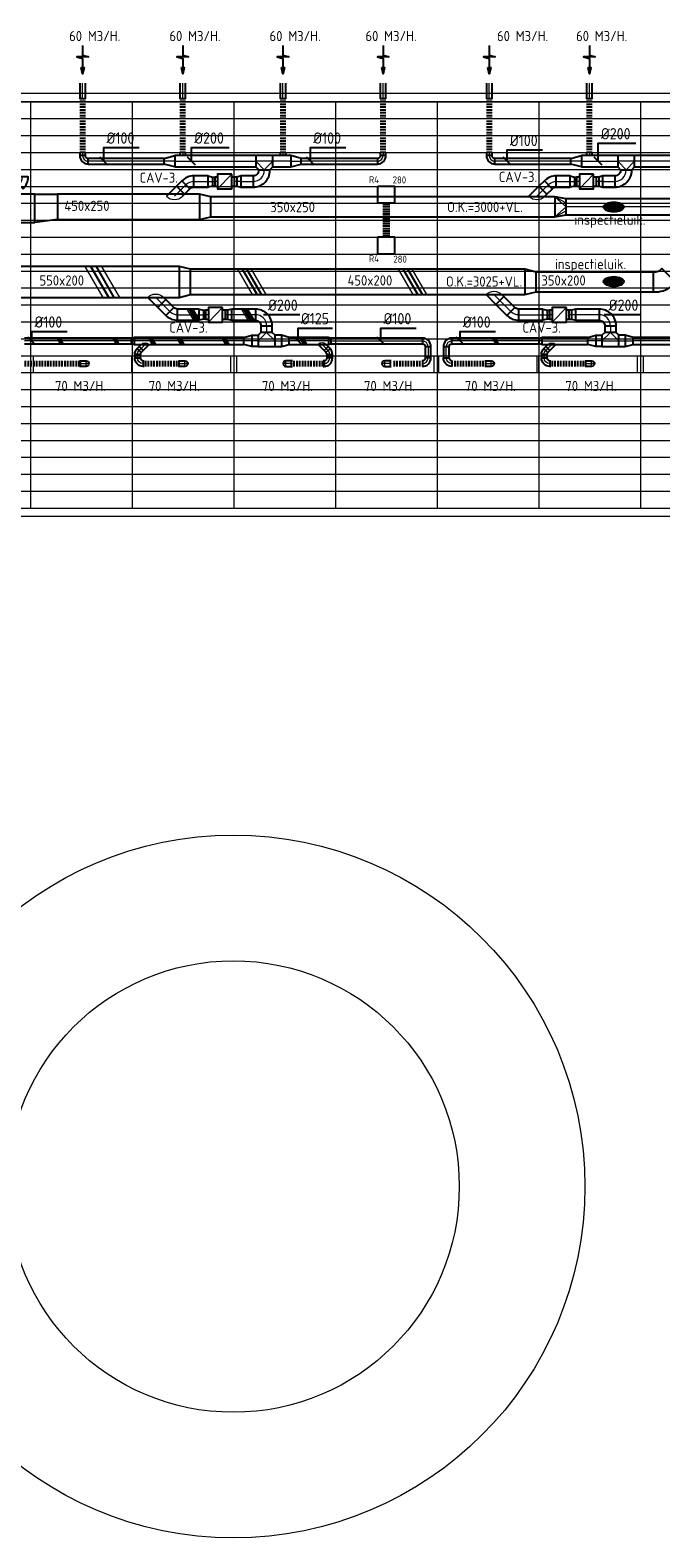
# Model space of a CAD drawing. Header units: millimetres. Extents: x -72915 to 21022, y 6278 to 52916.
# Tile 48 of 60: x -49019 to -37854, y 26203 to 52916. Entities that reach past the tile are written whole.
import ezdxf
from ezdxf.enums import TextEntityAlignment as Align

# ---------------------------------------------------------------- set-up
doc = ezdxf.new("R2010")
doc.units = ezdxf.units.MM
doc.header["$LTSCALE"] = 50
doc.linetypes.add('CENTER2', pattern=[28.575, 19.05, -3.175, 3.175, -3.175])
for name, color, linetype in [('4plfd', 254, 'Continuous'), ('WL570---_RETOUR', 100, 'Continuous'), ('WL570---_RETOUR_HL', 1, 'Continuous'), ('WL570---_TOEVOER', 200, 'Continuous'), ('WM570---_RETOUR', 2, 'Continuous'), ('WM570---_RETOUR_PR', 2, 'Continuous'), ('WM570---_TOEVOER', 2, 'Continuous')]:
    doc.layers.add(name, color=color, linetype=linetype)
for name, color, linetype, lineweight in [('WL570---_BESTAAND-HARTLIJN', 161, 'Continuous', 0), ('WL570---_BESTAAND-RETOUR', 140, 'Continuous', 0), ('WL570---_BESTAAND-ROOSTER', 161, 'Continuous', 0), ('WL570---_BESTAAND-TOEVOER', 180, 'Continuous', 0)]:
    doc.layers.add(name, color=color, linetype=linetype, lineweight=lineweight)
doc.styles.add('BURO-025', font='ISO96.shx', dxfattribs={"height": 125})
doc.styles.add('ISO', font='ISO', dxfattribs={"height": 162})
doc.styles.add('LZ-MAATVOEREN', font='simplex')
doc.styles.add('MAATVOERING', font='ISO')

# ---------------------------------------------------------------- blocks, each defined once
blk = doc.blocks.new('Groep-79')
at = {"color": 8, "linetype": 'Continuous', "lineweight": 13}
for p, q in [((-73305, 50349), (-4005, 50349)), ((-73155, 50199), (-4155, 50199)), ((-11858, 50199), (-60255, 50199)), ((-51255, 50199), (-51255, 42999)), ((-51255, 50199), (-51255, 42999)), ((-49455, 50199), (-49455, 42999)), ((-49455, 50199), (-49455, 42999)), ((-47655, 50199), (-47655, 42999)), ((-47655, 50199), (-47655, 42999)), ((-45855, 50199), (-45855, 42999)), ((-45855, 50199), (-45855, 42999)), ((-44055, 50199), (-44055, 42999)), ((-44055, 50199), (-44055, 42999)), ((-42255, 50199), (-42255, 42999)), ((-42255, 50199), (-42255, 42999)), ((-40455, 50199), (-40455, 42999)), ((-40455, 50199), (-40455, 42999)), ((-60255, 49899), (-11883, 49899)), ((-60255, 49599), (-11883, 49599)), ((-60255, 49299), (-11883, 49299)), ((-60255, 48999), (-11883, 48999)), ((-60255, 48699), (-11883, 48699)), ((-60255, 48399), (-11883, 48399)), ((-60255, 48399), (-11883, 48399)), ((-60255, 48099), (-11883, 48099)), ((-60255, 47799), (-11883, 47799)), ((-60255, 47499), (-11883, 47499)), ((-60255, 47199), (-11883, 47199)), ((-60255, 46899), (-11883, 46899)), ((-60255, 46599), (-11883, 46599)), ((-65655, 46299), (-11883, 46299)), ((-65655, 45999), (-11883, 45999)), ((-65655, 45699), (-11883, 45699)), ((-65655, 45399), (-11883, 45399)), ((-65655, 45099), (-11883, 45099)), ((-65655, 44799), (-11883, 44799)), ((-65655, 44499), (-11683, 44499)), ((-65655, 44199), (-11683, 44199)), ((-65655, 43899), (-11683, 43899)), ((-65655, 43599), (-11683, 43599)), ((-65655, 43299), (-37005, 43299)), ((-65655, 43299), (-11683, 43299)), ((-37005, 42849), (-54805, 42849)), ((-54795, 42999), (-37005, 42999))]:
    blk.add_line(p, q, dxfattribs=at)
blk = doc.blocks.new('Block plafond 1e verd')
at = {"layer": '4plfd', "linetype": 'Continuous', "lineweight": 13}
for radius in [6225, 4000]:
    blk.add_circle((-25657, 11830), radius, dxfattribs=at)
at = {"layer": '4plfd'}
blk.add_blockref('Groep-79', (22005, -19149), dxfattribs=at)
blk = doc.blocks.new('AFZPIJL')
for points in [[(0, -10), (0, -6.52), (-2.06, -5.97), (2.06, -5.97), (0, -5.41), (0, 0)], [(-0.26, -2.22), (0, 0)], [(0.26, -2.22), (0, 0)]]:
    blk.add_lwpolyline(points)
blk.add_lwpolyline([(0.52, -2.22), (-0.52, -2.22), (0, 0)], close=True)
blk = doc.blocks.new('KARO')
for p, q in [((1, 0.5), (0, 0.5)), ((0, -0.5), (1, -0.5))]:
    blk.add_line(p, q)
at = {"invisible_edges": 15}
blk.add_3dface([(0, 0.5), (0, -0.5), (1, -0.5), (1, 0.5)], dxfattribs=at)
at = {"layer": 'WL570---_BESTAAND-HARTLIJN'}
blk.add_line((0, 0), (1, 0), dxfattribs=at)
blk = doc.blocks.new('OBO10000090H')
blk.add_lwpolyline([(50, -100, 0.414214), (-100, 50), (-100, -50, -0.414214), (-50, -100)], format="xyb", close=True)
at = {"invisible_edges": 15}
for points in [[(-91, -51), (-74, 48), (-100, 50), (-100, -50)], [(-83, -53), (-49, 41), (-74, 48), (-91, -51)], [(-75, -57), (-25, 30), (-49, 41), (-83, -53)], [(-68, -62), (-4, 15), (-25, 30), (-75, -57)], [(-62, -68), (15, -4), (-4, 15), (-68, -62)], [(-57, -75), (30, -25), (15, -4), (-62, -68)], [(-53, -83), (41, -49), (30, -25), (-57, -75)], [(-51, -91), (48, -74), (41, -49), (-53, -83)], [(-50, -100), (50, -100), (48, -74), (-51, -91)]]:
    blk.add_3dface(points, dxfattribs=at)
at = {"layer": 'WL570---_BESTAAND-HARTLIJN'}
blk.add_arc((-100, -100), 100, 0, 90, dxfattribs=at)
blk = doc.blocks.new('MVLINE')
blk.add_line((35, -35), (-35, 35))
blk = doc.blocks.new('FLLINE100')
blk.add_line((0, -50), (0, 50))
blk = doc.blocks.new('OEX10000100000')
at = {"rotation": 90}
for p in [(0, -50), (0, -100), (0, -150), (0, -200), (0, -250), (0, -300), (0, -350), (0, -400), (0, -450), (0, -500), (0, -550), (0, -600), (0, -650), (0, -700), (0, -750), (0, -800), (0, -850), (0, -900), (0, -950), (0, -1000)]:
    blk.add_blockref('FLLINE100', p, dxfattribs=at)
blk = doc.blocks.new('OBO20000045H')
blk.add_lwpolyline([(100, -83, 0.198912), (12, 129), (-129, -12, -0.198912), (-100, -83)], format="xyb", close=True)
at = {"invisible_edges": 15}
for points in [[(-123, -19), (30, 110), (12, 129), (-129, -12)], [(-118, -25), (46, 89), (30, 110), (-123, -19)], [(-113, -33), (60, 67), (46, 89), (-118, -25)], [(-109, -41), (72, 44), (60, 67), (-113, -33)], [(-106, -49), (82, 20), (72, 44), (-109, -41)], [(-103, -57), (90, -5), (82, 20), (-106, -49)], [(-102, -65), (95, -31), (90, -5), (-103, -57)], [(-100, -74), (99, -57), (95, -31), (-102, -65)], [(-100, -83), (100, -83), (99, -57), (-100, -74)]]:
    blk.add_3dface(points, dxfattribs=at)
at = {"layer": 'WL570---_BESTAAND-HARTLIJN'}
blk.add_arc((-200, -83), 200, 0, 45, dxfattribs=at)
blk = doc.blocks.new('OSV20010001860G')
blk.add_lwpolyline([(0, -100), (187, -50), (187, 50), (0, 100)], close=True)
at = {"layer": 'WL570---_BESTAAND-HARTLIJN'}
blk.add_line((0, 0), (187, 0), dxfattribs=at)
blk = doc.blocks.new('OZA2500200045R')
blk.add_lwpolyline([(141, 0), (177, 35), (35, 177), (-141, 0)])
at = {"layer": 'WL570---_BESTAAND-HARTLIJN'}
blk.add_line((0, 0), (106, 106), dxfattribs=at)
at = {"layer": 'WL570---_BESTAAND-RETOUR'}
blk.add_arc((0, 141), 200, 225, 315, dxfattribs=at)
blk = doc.blocks.new('OBO20000090H')
blk.add_lwpolyline([(100, -200, 0.414214), (-200, 100), (-200, -100, -0.414214), (-100, -200)], format="xyb", close=True)
at = {"invisible_edges": 15}
for points in [[(-183, -102), (-148, 95), (-200, 100), (-200, -100)], [(-166, -106), (-97, 82), (-148, 95), (-183, -102)], [(-150, -113), (-50, 60), (-97, 82), (-166, -106)], [(-136, -123), (-7, 30), (-50, 60), (-150, -113)], [(-123, -136), (30, -7), (-7, 30), (-136, -123)], [(-113, -150), (60, -50), (30, -7), (-123, -136)], [(-106, -166), (82, -97), (60, -50), (-113, -150)], [(-102, -183), (95, -148), (82, -97), (-106, -166)], [(-100, -200), (100, -200), (95, -148), (-102, -183)]]:
    blk.add_3dface(points, dxfattribs=at)
at = {"layer": 'WL570---_BESTAAND-HARTLIJN'}
blk.add_arc((-200, -200), 200, 0, 90, dxfattribs=at)
blk = doc.blocks.new('OTS20020020000H')
blk.add_lwpolyline([(-150, -100), (150, -100), (150, 100), (100, 150), (-100, 150), (-150, 100)], close=True)
at = {"layer": 'WL570---_BESTAAND-HARTLIJN'}
blk.add_line((-150, 0), (150, 0), dxfattribs=at)
at = {"layer": 'WL570---_BESTAAND-RETOUR'}
blk.add_lwpolyline([(-150, 0), (0, 150), (150, 0)], dxfattribs=at)
blk = doc.blocks.new('OSV2001600740G')
blk.add_lwpolyline([(0, -100), (75, -80), (75, 80), (0, 100)], close=True)
at = {"layer": 'WL570---_BESTAAND-HARTLIJN'}
blk.add_line((0, 0), (75, 0), dxfattribs=at)
blk = doc.blocks.new('VBX1601600016025000')
for points in [[(50, 80), (0, 80), (0, -80), (50, -80)], [(300, -80), (350, -80), (350, 80), (300, 80)]]:
    blk.add_lwpolyline(points)
blk.add_lwpolyline([(50, -130), (300, -130), (300, 130), (50, 130)], close=True)
at = {"layer": 'WL570---_BESTAAND-HARTLIJN'}
blk.add_line((300, 0), (350, 0), dxfattribs=at)
at = {"layer": 'WL570---_BESTAAND-TOEVOER'}
blk.add_line((50, -130), (300, 130), dxfattribs=at)
blk = doc.blocks.new('KARH')
for p, q in [((1, 0.5), (0, 0.5)), ((0, -0.5), (1, -0.5))]:
    blk.add_line(p, q)
at = {"invisible_edges": 15}
blk.add_3dface([(0, 0.5), (0, -0.5), (1, -0.5), (1, 0.5)], dxfattribs=at)
blk = doc.blocks.new('VV255020045020002000G')
blk.add_lwpolyline([(0, -275), (200, -225), (200, 225), (0, 275)], close=True)
at = {"invisible_edges": 15}
blk.add_3dface([(0, -275), (200, -225), (200, 225), (0, 275)], dxfattribs=at)
blk = doc.blocks.new('VV245020035020002000G')
blk.add_lwpolyline([(0, -225), (200, -175), (200, 175), (0, 225)], close=True)
at = {"invisible_edges": 15}
blk.add_3dface([(0, -225), (200, -175), (200, 175), (0, 225)], dxfattribs=at)
blk = doc.blocks.new('VBO35020000050451-100')
blk.add_lwpolyline([(-175, -164), (175, -164), (175, -114, 0.198912), (43, 204), (8, 240), (-240, -8), (-204, -43, -0.198912), (-175, -114)], format="xyb", close=True)
blk = doc.blocks.new('VV245025035025002000G')
blk.add_lwpolyline([(0, -225), (200, -175), (200, 175), (0, 225)], close=True)
at = {"invisible_edges": 15}
blk.add_3dface([(0, -225), (200, -175), (200, 175), (0, 225)], dxfattribs=at)
blk = doc.blocks.new('VRO350250002802000H')
blk.add_lwpolyline([(0, 175), (0, -175), (200, -140), (200, 140)], close=True)
at = {"layer": 'WL570---_BESTAAND-RETOUR'}
for p, q in [((0, 175), (200, 70)), ((0, -175), (200, -70))]:
    blk.add_line(p, q, dxfattribs=at)
blk.add_lwpolyline([(0, -175), (0, -175), (200, 0), (0, 175)], dxfattribs=at)
blk = doc.blocks.new('VV150020045020004000RG')
blk.add_lwpolyline([(0, 250), (400, 250), (400, -200), (0, -250)], close=True)
at = {"invisible_edges": 15}
blk.add_3dface([(0, 250), (400, 250), (400, -200), (0, -250)], dxfattribs=at)
blk = doc.blocks.new('OBO10000090ZE')
blk.add_lwpolyline([(-50, 0), (50, 0), (50, 100, 1), (-50, 100)], format="xyb", close=True)
at = {"layer": 'WL570---_BESTAAND-HARTLIJN'}
for points in [[(-50, 100), (50, 100)], [(0, 0), (0, 150)]]:
    blk.add_lwpolyline(points, dxfattribs=at)
blk = doc.blocks.new('ORN_T_SP')
blk.add_lwpolyline([(-0.5, 0.5), (-0.5, -0.5), (0.5, -0.5), (0.5, 0.5)], close=True)
at = {"style": 'LZ-MAATVOEREN', "flags": 9}
for tag, p in [('ROS_TYPE', (0.633, 0.683)), ('ROS_M3H', (0.633, 0.483)), ('ROS_ZIJDE', (0.633, 0.283)), ('ROS_STAT', (0.633, 0.083))]:
    blk.add_attdef(tag, p, '', height=0.125, dxfattribs=at)
blk = doc.blocks.new('OBO10000090L')
blk.add_lwpolyline([(50, 0, 0.414214), (-100, 150), (-100, 50, -0.414214), (-50, 0)], format="xyb", close=True)
at = {"invisible_edges": 15}
for points in [[(-91, 49), (-74, 148), (-100, 150), (-100, 50)], [(-83, 47), (-49, 141), (-74, 148), (-91, 49)], [(-75, 43), (-25, 130), (-49, 141), (-83, 47)], [(-68, 38), (-4, 115), (-25, 130), (-75, 43)], [(-62, 32), (15, 96), (-4, 115), (-68, 38)], [(-57, 25), (30, 75), (15, 96), (-62, 32)], [(-53, 17), (41, 51), (30, 75), (-57, 25)], [(-51, 9), (48, 26), (41, 51), (-53, 17)], [(-50, 0), (50, 0), (48, 26), (-51, 9)]]:
    blk.add_3dface(points, dxfattribs=at)
at = {"layer": 'WL570---_BESTAAND-HARTLIJN'}
blk.add_arc((-100, 0), 100, 0, 90, dxfattribs=at)
blk = doc.blocks.new('OEX1000063300')
at = {"rotation": 180}
for p in [(50, 0), (100, 0), (150, 0), (200, 0), (250, 0), (300, 0), (350, 0), (400, 0), (450, 0), (500, 0), (550, 0), (600, 0)]:
    blk.add_blockref('FLLINE100', p, dxfattribs=at)
blk = doc.blocks.new('OBO10000045H')
blk.add_lwpolyline([(50, -41, 0.198912), (6, 65), (-65, -6, -0.198912), (-50, -41)], format="xyb", close=True)
at = {"invisible_edges": 15}
for points in [[(-62, -9), (15, 55), (6, 65), (-65, -6)], [(-59, -13), (23, 45), (15, 55), (-62, -9)], [(-57, -16), (30, 34), (23, 45), (-59, -13)], [(-55, -20), (36, 22), (30, 34), (-57, -16)], [(-53, -24), (41, 10), (36, 22), (-55, -20)], [(-52, -28), (45, -3), (41, 10), (-53, -24)], [(-51, -33), (48, -15), (45, -3), (-52, -28)], [(-50, -37), (49, -28), (48, -15), (-51, -33)], [(-50, -41), (50, -41), (49, -28), (-50, -37)]]:
    blk.add_3dface(points, dxfattribs=at)
at = {"layer": 'WL570---_BESTAAND-HARTLIJN'}
blk.add_arc((-100, -41), 100, 0, 45, dxfattribs=at)
blk = doc.blocks.new('OZA1250100045L')
blk.add_lwpolyline([(-71, 0), (-106, 35), (-35, 106), (71, 0)])
at = {"layer": 'WL570---_BESTAAND-HARTLIJN'}
blk.add_line((0, 0), (-71, 71), dxfattribs=at)
at = {"layer": 'WL570---_BESTAAND-TOEVOER'}
blk.add_arc((0, 71), 100, 225, 315, dxfattribs=at)
blk = doc.blocks.new('OSV1251000460G')
blk.add_lwpolyline([(0, -62), (47, -50), (47, 50), (0, 62)], close=True)
at = {"layer": 'WL570---_BESTAAND-HARTLIJN'}
blk.add_line((0, 0), (47, 0), dxfattribs=at)
blk = doc.blocks.new('OEX1000056800')
at = {"rotation": 180}
for p in [(50, 0), (100, 0), (150, 0), (200, 0), (250, 0), (300, 0), (350, 0), (400, 0), (450, 0), (500, 0), (550, 0)]:
    blk.add_blockref('FLLINE100', p, dxfattribs=at)
blk = doc.blocks.new('OSV20012501390G')
blk.add_lwpolyline([(0, -100), (140, -62), (140, 62), (0, 100)], close=True)
at = {"layer": 'WL570---_BESTAAND-HARTLIJN'}
blk.add_line((0, 0), (140, 0), dxfattribs=at)
blk = doc.blocks.new('OEX1000058500')
at = {"rotation": 180}
for p in [(50, 0), (100, 0), (150, 0), (200, 0), (250, 0), (300, 0), (350, 0), (400, 0), (450, 0), (500, 0), (550, 0)]:
    blk.add_blockref('FLLINE100', p, dxfattribs=at)
blk = doc.blocks.new('UISO')
at = {"color": 0}
for p, q in [((0, 0.18), (1, 0.757)), ((0, 0), (1, 0.577))]:
    blk.add_line(p, q, dxfattribs=at)
at = {"layer": 'WL570---_BESTAAND-TOEVOER', "color": 0}
for p, q in [((0, 0.36), (1, 0.937)), ((0, -0.18), (1, 0.397))]:
    blk.add_line(p, q, dxfattribs=at)
blk = doc.blocks.new('*U1029')
at = {"color": 0, "ltscale": 10}
for p, q in [((150, 150, -150), (-150, 150, -150)), ((-150, -150, -150), (-150, 150, -150)), ((150, -150, -150), (150, 150, -150)), ((150, -150, -150), (-150, -150, -150))]:
    blk.add_line(p, q, dxfattribs=at)
at = {"layer": 'WL570---_RETOUR_HL', "linetype": 'CENTER2'}
blk.add_circle((0, 0, -150), 0.075, dxfattribs=at)
at = {"layer": 'WL570---_RETOUR', "color": 2, "style": 'BURO-025'}
for tag in ['MC', 'Q']:
    blk.add_attdef(tag, text='', height=125, dxfattribs=at).set_placement((0, 0), align=Align.MIDDLE)
at = {"layer": 'WM570---_RETOUR_PR', "color": 2, "style": 'BURO-025'}
blk.add_attdef('POSNR', text='', height=125, dxfattribs=at).set_placement((0, 0), align=Align.MIDDLE)
blk = doc.blocks.new('*U1030')
at = {"color": 0, "ltscale": 10}
for p, q in [((0, 62, -150), (0, -62, -150)), ((21, 62, -150), (21, -62, -150)), ((64, 62, -150), (64, -62, -150)), ((107, 62, -150), (107, -62, -150)), ((150, 62, -150), (150, -62, -150)), ((193, 62, -150), (193, -62, -150)), ((236, 62, -150), (236, -62, -150)), ((279, 62, -150), (279, -62, -150)), ((322, 62, -150), (322, -62, -150)), ((364, 62, -150), (364, -62, -150)), ((407, 62, -150), (407, -62, -150)), ((450, 62, -150), (450, -62, -150)), ((493, 62, -150), (493, -62, -150)), ((536, 62, -150), (536, -62, -150)), ((579, 62, -150), (579, -62, -150)), ((600, 62, -150), (600, -62, -150))]:
    blk.add_line(p, q, dxfattribs=at)
at = {"layer": 'WM570---_RETOUR_PR', "color": 2, "style": 'BURO-025'}
blk.add_attdef('POSNR', text='', height=2.5, dxfattribs=at).set_placement((0, 0), align=Align.MIDDLE)
blk = doc.blocks.new('*U1031')
at = {"color": 0, "ltscale": 10}
for p, q in [((150, 150, -150), (-150, 150, -150)), ((-150, -150, -150), (-150, 150, -150)), ((150, -150, -150), (150, 150, -150)), ((150, -150, -150), (-150, -150, -150))]:
    blk.add_line(p, q, dxfattribs=at)
at = {"layer": 'WL570---_RETOUR_HL', "linetype": 'CENTER2'}
blk.add_circle((0, 0, -150), 0.075, dxfattribs=at)
at = {"layer": 'WL570---_RETOUR', "color": 2, "style": 'BURO-025'}
for tag in ['MC', 'Q']:
    blk.add_attdef(tag, text='', height=125, dxfattribs=at).set_placement((0, 0), align=Align.MIDDLE)
at = {"layer": 'WM570---_RETOUR_PR', "color": 2, "style": 'BURO-025'}
blk.add_attdef('POSNR', text='', height=125, dxfattribs=at).set_placement((0, 0), align=Align.MIDDLE)

msp = doc.modelspace()

# ---------------------------------------------------------------- hatches: boundary and pattern name
at = {"layer": 'WL570---_RETOUR'}
h = msp.add_hatch(dxfattribs=at)
h.set_pattern_fill('ANSI31', color=256, scale=3.5, style=0)
h.set_pattern_definition([(45, (-36031.84, 30687.893), (-7.857724, 7.857724), [])])
edge = h.paths.add_edge_path()
edge.add_ellipse((-38688, 49784), major_axis=(-178, 0), ratio=0.489711, start_angle=0, end_angle=360)
at = {"layer": 'WL570---_TOEVOER'}
h = msp.add_hatch(dxfattribs=at)
h.set_pattern_fill('ANSI31', color=256, scale=3.5, style=0)
h.set_pattern_definition([(45, (-36031.84, 29365.999), (-7.857724, 7.857724), [])])
edge = h.paths.add_edge_path()
edge.add_ellipse((-38688, 48462), major_axis=(-178, 0), ratio=0.489711, start_angle=0, end_angle=360)

# ---------------------------------------------------------------- linework, layer by layer
at = {"layer": 'WL570---_RETOUR'}
msp.add_ellipse((-38688, 49784), major_axis=(-178, 0), ratio=0.489711, dxfattribs=at)
at = {"layer": 'WL570---_TOEVOER'}
msp.add_ellipse((-38688, 48462), major_axis=(-178, 0), ratio=0.489711, dxfattribs=at)
at = {"layer": 'WM570---_RETOUR'}
for points in [[(-47717, 50593), (-47717, 50837), (-47091, 50837)], [(-46164, 50593), (-46164, 50837), (-45495, 50837)], [(-44057, 50593), (-44057, 50837), (-43431, 50837)], [(-40576, 50593), (-40576, 50795), (-39950, 50795)], [(-38964, 50593), (-38964, 50914), (-38295, 50914)]]:
    msp.add_lwpolyline(points, dxfattribs=at)
at = {"layer": 'WM570---_TOEVOER'}
for points in [[(-44890, 47877), (-44245, 47877)], [(-38859, 47877), (-38214, 47877)], [(-48993, 47409), (-48993, 47578), (-48366, 47578)], [(-44276, 47409), (-44276, 47637), (-43664, 47637)], [(-42813, 47409), (-42813, 47637), (-42187, 47637)], [(-41408, 47409), (-41408, 47578), (-40782, 47578)]]:
    msp.add_lwpolyline(points, dxfattribs=at)

# ---------------------------------------------------------------- block references
at = {"layer": 'WL570---_BESTAAND-ROOSTER', "xscale": 1750, "yscale": 290}
for p in [(-48092, 46993), (-46342, 46993), (-44491, 46993), (-42742, 46993), (-40916, 46993), (-39142, 46993), (-37292, 46993)]:
    msp.add_blockref('ORN_T_SP', p, dxfattribs=at)
at = {"layer": 'WL570---_RETOUR'}
for name, p, xscale, yscale, zscale, rotation in [('AFZPIJL', (-48091, 52145), 50, 50, 50, 180), ('AFZPIJL', (-46317, 52145), 50, 50, 50, 180), ('AFZPIJL', (-44544, 52145), 50, 50, 50, 180), ('AFZPIJL', (-42770, 52145), 50, 50, 50, 180), ('AFZPIJL', (-40891, 52145), 50, 50, 50, 180), ('AFZPIJL', (-39117, 52145), 50, 50, 50, 180), ('KARO', (-48092, 51700), 275.9456809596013, 100, 100, 90), ('KARO', (-46318, 51700), 275.9456809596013, 100, 100, 90), ('KARO', (-44545, 51700), 275.9456809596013, 100, 100, 90), ('KARO', (-42771, 51700), 275.9456809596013, 100, 100, 90), ('KARO', (-40892, 51700), 275.9456809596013, 100, 100, 90), ('KARO', (-39118, 51700), 275.9456809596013, 100, 100, 90), ('KARO', (-48092, 50749), 55.98824614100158, 100, 100, 270), ('KARO', (-46644, 50593), 1348.069124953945, 100, 100, 180), ('KARO', (-46319, 50749), 56.74591008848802, 100, 100, 270), ('KARO', (-44406, 50593), 318.167080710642, 200, 200, 180), ('KARO', (-44545, 50749), 56.29579252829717, 100, 100, 270), ('KARO', (-42871, 50593), 1348.069124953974, 100, 100, 180), ('KARO', (-42771, 50749), 56.55323533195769, 100, 100, 270), ('KARO', (-40892, 50749), 55.98824614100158, 100, 100, 270), ('KARO', (-39444, 50593), 1348.069124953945, 100, 100, 180), ('KARO', (-39119, 50749), 56.74591008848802, 100, 100, 270), ('KARO', (-37206, 50593), 1112.375284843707, 200, 200, 180), ('KARO', (-46358, 50080), 135.413530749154, 200, 200, 45.00000000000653), ('KARO', (-45791, 50234), -41.65426006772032, 160, 160, 180), ('KARO', (-45361, 50234), 41.65426006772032, 160, 160, 180), ('KARO', (-44874, 50434), 8.033562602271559, 200, 200, 90), ('KARO', (-39941, 50080), 135.413530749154, 200, 200, 45.00000000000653), ('KARO', (-39385, 50234), -41.65426006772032, 160, 160, 180), ('KARO', (-38954, 50234), 41.65426006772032, 160, 160, 180), ('KARO', (-38468, 50434), 8.033562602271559, 200, 200, 90), ('KARH', (-46022, 49785), 2516.775701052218, 450, 250, 180), ('KARO', (-30509, 49785), 9016.324339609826, 280, 280, 180)]:
    msp.add_blockref(name, p, dxfattribs=dict(at, xscale=xscale, yscale=yscale, zscale=zscale, rotation=rotation))
for name, p in [('OEX10000100000', (-48092, 51749)), ('OEX10000100000', (-46318, 51749)), ('OEX10000100000', (-44545, 51749)), ('OEX10000100000', (-42771, 51749)), ('OEX10000100000', (-40892, 51749)), ('OEX10000100000', (-39118, 51749)), ('OSV20010001860G', (-44406, 50593)), ('VV150020045020004000RG', (-48937, 49760)), ('OZA2500200045R', (-46464, 49974)), ('VV245025035025002000G', (-46022, 49785)), ('OZA2500200045R', (-40047, 49974)), ('VRO350250002802000H', (-39729, 49785))]:
    msp.add_blockref(name, p, dxfattribs=at)
for name, p, rotation in [('OBO10000090H', (-48092, 50593), 180), ('OTS20020020000H', (-44874, 50593), 180), ('OBO10000090H', (-42771, 50593), 270), ('OBO10000090H', (-40892, 50593), 180), ('OTS20020020000H', (-38468, 50593), 180), ('OBO20000045H', (-49156, 50236), 315.0000000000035), ('OBO20000045H', (-46204, 50234), 90.00000000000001), ('VBX1601600016025000', (-45401, 50234), 179.9999999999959), ('OSV2001600740G', (-45286, 50234), 180), ('OBO20000090H', (-44874, 50234), 270), ('OBO20000045H', (-39787, 50234), 90.00000000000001), ('VBX1601600016025000', (-38994, 50234), 179.9999999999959), ('OSV2001600740G', (-38879, 50234), 180), ('OBO20000090H', (-38468, 50234), 270), ('*U1030', (-42715, 49848, 150), 270)]:
    msp.add_blockref(name, p, dxfattribs=dict(at, rotation=rotation))
at = {"layer": 'WL570---_RETOUR', "xscale": -1}
for p in [(-46458, 50593), (-39258, 50593)]:
    msp.add_blockref('OSV20010001860G', p, dxfattribs=at)
at = {"layer": 'WL570---_RETOUR'}
for name, p, xscale, yscale, zscale in [('KARO', (-46458, 50593), 1433.552109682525, 200, 200), ('KARO', (-39258, 50593), 641.8618589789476, 200, 200), ('KARO', (-46121, 50234), 254.9111829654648, 200, 200), ('KARO', (-45291, 50234), 216.2812768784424, 200, 200), ('KARO', (-39704, 50234), 244.8684705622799, 200, 200), ('KARO', (-38884, 50234), 216.2812768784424, 200, 200), ('KARH', (-53667, 49760), 4729.977126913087, 500, 200), ('KARH', (-45822, 49785), 6092.717157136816, 350, 250)]:
    msp.add_blockref(name, p, dxfattribs=dict(at, xscale=xscale, yscale=yscale, zscale=zscale))
at = {"layer": 'WL570---_RETOUR', "xscale": -1, "rotation": 180}
for p in [(-45866, 50234), (-39459, 50234)]:
    msp.add_blockref('OSV2001600740G', p, dxfattribs=at)
at = {"layer": 'WL570---_RETOUR'}
ref = msp.add_blockref('*U1031', (-42715, 49998, 150), dxfattribs=at)
ref.add_attrib('POSNR', 'R4', dxfattribs={"layer": 'WM570---_RETOUR_PR', "color": 2, "height": 125, "style": 'BURO-025'}).set_placement((-42933, 50267), align=Align.MIDDLE)
ref.add_attrib('Q', '280', dxfattribs={"color": 2, "height": 125, "style": 'BURO-025'}).set_placement((-42482, 50262), align=Align.MIDDLE)
ref = msp.add_blockref('*U1029', (-42715, 49098, 150), dxfattribs=at)
ref.add_attrib('POSNR', 'R4', dxfattribs={"layer": 'WM570---_RETOUR_PR', "color": 2, "height": 125, "style": 'BURO-025'}).set_placement((-42934, 48870), align=Align.MIDDLE)
ref.add_attrib('Q', '280', dxfattribs={"color": 2, "height": 125, "style": 'BURO-025'}).set_placement((-42470, 48858), align=Align.MIDDLE)
at = {"layer": 'WL570---_TOEVOER'}
for name, p, xscale, yscale, zscale in [('KARH', (-51220, 48455), 4841.412419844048, 550, 200), ('KARH', (-46179, 48455), 5918.992183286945, 450, 200), ('KARO', (-46408, 47875), 380.9871885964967, 200, 200), ('KARO', (-40369, 47875), 428.9539636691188, 200, 200), ('KARO', (-44983, 47409), -110.7921796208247, 200, 200), ('KARO', (-44683, 47409), 110.7921796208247, 200, 200), ('KARO', (-43691, 47409), 1616.063762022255, 100, 100), ('KARO', (-39963, 47409), 815.737998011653, 125, 125), ('KARO', (-38896, 47409), -110.7921796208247, 200, 200), ('KARO', (-38596, 47409), 110.7921796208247, 200, 200), ('KARO', (-48130, 47008), -16.03765465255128, 100, 100), ('KARO', (-47003, 47008), -16.2227493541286, 100, 100), ('KARO', (-46380, 47008), -16.03765465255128, 100, 100), ('KARO', (-44391, 47008), 16.03765465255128, 100, 100), ('KARO', (-43833, 47007), 16.2227493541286, 100, 100), ('KARO', (-42642, 47008), 16.03765465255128, 100, 100), ('KARO', (-40955, 47008), -16.03765465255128, 100, 100), ('KARO', (-39803, 47008), -16.2227493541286, 100, 100), ('KARO', (-39180, 47008), -16.03765465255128, 100, 100)]:
    msp.add_blockref(name, p, dxfattribs=dict(at, xscale=xscale, yscale=yscale, zscale=zscale))
for name, p, xscale, yscale, zscale, rotation in [('UISO', (-47530, 48180), 550, 550, 550, 90), ('UISO', (-44922, 48230), 450, 450, 450, 90), ('UISO', (-42076, 48230), 450, 450, 450, 90), ('KARH', (-37992, 48455), 2067.461645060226, 350, 200, 180), ('KARO', (-46691, 48075), 199.9044530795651, 200, 200, 314.9999999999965), ('KARO', (-40702, 48125), 270.795600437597, 200, 200, 314.9999999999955), ('UISO', (-46207, 47975), 200, 200, 200, 270), ('KARO', (-45953, 47875), -41.65426006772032, 160, 160, 180), ('KARO', (-45523, 47875), 41.65426006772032, 160, 160, 180.000000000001), ('KARO', (-45033, 47875), 415.2777088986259, 200, 200, 180.000000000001), ('UISO', (-45243, 47975), 200, 200, 200, 270), ('KARO', (-39867, 47875), -41.65426006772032, 160, 160, 180), ('KARO', (-39436, 47875), 41.65426006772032, 160, 160, 180.000000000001), ('KARO', (-38946, 47875), 416.0843330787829, 200, 200, 180.000000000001), ('KARO', (-44833, 47675), 116.3095340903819, 200, 200, 269.9999999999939), ('KARO', (-38746, 47675), 116.3095340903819, 200, 200, 269.9999999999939), ('KARO', (-47228, 47409), 1889.413689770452, 100, 100, 180), ('UISO', (-48449, 47359), 100, 100, 100, 90), ('UISO', (-47463, 47359), 100, 100, 100, 90), ('KARO', (-45234, 47409), 1947.647414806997, 125, 125, 180), ('KARO', (-47090, 47241), -48.98494323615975, 100, 100, 224.9999999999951), ('UISO', (-46814, 47346), 125, 125, 125, 90), ('UISO', (-46310, 47346), 125, 125, 125, 90), ('UISO', (-45515, 47346), 125, 125, 125, 90), ('KARO', (-43738, 47409), 694.5218460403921, 125, 125, 180.000000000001), ('UISO', (-44136, 47346), 125, 125, 125, 90), ('KARO', (-43746, 47241), 48.98494323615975, 100, 100, 135.0000000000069), ('KARO', (-41975, 47309), 201.0308842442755, 100, 100, 269.9999999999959), ('KARO', (-41652, 47108), 201.0308842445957, 100, 100, 90), ('KARO', (-40011, 47409), 1540.624763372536, 100, 100, 180.0000000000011), ('UISO', (-40742, 47359), 100, 100, 100, 90), ('KARO', (-39890, 47241), -48.98494323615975, 100, 100, 224.9999999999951), ('KARO', (-36470, 47409), 1877.598184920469, 125, 125, 180.000000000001), ('KARO', (-47119, 47108), 62.47194246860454, 100, 100, 90), ('KARO', (-43717, 47170), 62.47194246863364, 100, 100, 270), ('KARO', (-39919, 47108), 62.47194246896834, 100, 100, 90)]:
    msp.add_blockref(name, p, dxfattribs=dict(at, xscale=xscale, yscale=yscale, zscale=zscale, rotation=rotation))
for name, p in [('VV255020045020002000G', (-46379, 48455)), ('VV245020035020002000G', (-40260, 48455)), ('OBO20000090H', (-44833, 47875)), ('OBO20000090H', (-38746, 47875)), ('OTS20020020000H', (-44833, 47409)), ('OTS20020020000H', (-38746, 47409)), ('OSV20012501390G', (-44572, 47409)), ('OSV1251000460G', (-43738, 47409)), ('OBO10000090H', (-41975, 47409)), ('OSV20012501390G', (-38486, 47409)), ('OEX1000063300', (-47028, 47008)), ('OEX1000056800', (-44399, 47008)), ('OBO10000045H', (-43717, 47212)), ('OEX1000058500', (-42626, 47008)), ('OEX1000063300', (-41603, 47008)), ('OEX1000063300', (-39828, 47008))]:
    msp.add_blockref(name, p, dxfattribs=at)
for name, p, rotation in [('VBO35020000050451-100', (-37828, 48455), 270), ('OBO20000045H', (-46491, 47875), 224.9999999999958), ('VBX1601600016025000', (-45563, 47875), 179.9999999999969), ('OSV2001600740G', (-45448, 47875), 180.000000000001), ('OBO20000045H', (-40452, 47875), 224.9999999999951), ('VBX1601600016025000', (-39476, 47875), 179.9999999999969), ('OSV2001600740G', (-39361, 47875), 180.000000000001), ('OZA1250100045L', (-43852, 47346), 180.000000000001), ('OBO10000090H', (-41652, 47409), 90.00000000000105), ('OBO10000090ZE', (-44391, 47008), 90.00000000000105), ('OBO10000090L', (-43817, 47008), 270.000000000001), ('OBO10000090ZE', (-42642, 47008), 90.00000000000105), ('OBO10000090L', (-42075, 47008), 270.000000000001)]:
    msp.add_blockref(name, p, dxfattribs=dict(at, rotation=rotation))
at = {"layer": 'WL570---_TOEVOER', "xscale": -1}
for name, p, rotation in [('OZA2500200045R', (-46797, 48181), 180), ('OZA2500200045R', (-40808, 48231), 180), ('OSV2001600740G', (-46028, 47875), 180), ('OSV2001600740G', (-39941, 47875), 180), ('OZA1250100045L', (-46985, 47346), 180), ('OZA1250100045L', (-39785, 47346), 180), ('OEX10000100000', (-49151, 47008), 90.00000000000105), ('OBO10000090ZE', (-48130, 47008), 270.000000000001), ('OBO10000090L', (-47019, 47008), 90.00000000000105), ('OBO10000090ZE', (-46380, 47008), 270.000000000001), ('OBO10000090L', (-41552, 47008), 90.00000000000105), ('OBO10000090ZE', (-40955, 47008), 270.000000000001), ('OBO10000090L', (-39819, 47008), 90.00000000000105), ('OBO10000090ZE', (-39180, 47008), 270.000000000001)]:
    msp.add_blockref(name, p, dxfattribs=dict(at, rotation=rotation))
for name, p in [('OSV1251000460G', (-47181, 47409)), ('OSV20012501390G', (-45094, 47409)), ('OSV1251000460G', (-39963, 47409)), ('OSV20012501390G', (-39007, 47409)), ('OBO10000045H', (-47119, 47212)), ('OBO10000045H', (-39919, 47212))]:
    msp.add_blockref(name, p, dxfattribs=at)
at = {"layer": 'WM570---_RETOUR', "xscale": 2, "yscale": 2, "zscale": 2}
for p in [(-47717, 50593), (-46164, 50593), (-44057, 50593), (-40576, 50593), (-38964, 50593)]:
    msp.add_blockref('MVLINE', p, dxfattribs=at)
at = {"layer": 'WM570---_TOEVOER'}
msp.add_blockref('Block plafond 1e verd', (-19765, 20598), dxfattribs=at)
at = {"layer": 'WM570---_TOEVOER', "xscale": 2, "yscale": 2, "zscale": 2}
for p in [(-48993, 47409), (-44276, 47409), (-42813, 47409), (-41408, 47409)]:
    msp.add_blockref('MVLINE', p, dxfattribs=at)

# ---------------------------------------------------------------- texts
at = {"layer": 'WM570---_RETOUR'}
for s, height, style, p in [('60 M3/H.', 180, 'MAATVOERING', (-48329, 52721)), ('60 M3/H.', 180, 'MAATVOERING', (-46554, 52721)), ('60 M3/H.', 180, 'MAATVOERING', (-44781, 52721)), ('60 M3/H.', 180, 'MAATVOERING', (-43083, 52721)), ('60 M3/H.', 180, 'MAATVOERING', (-40754, 52721)), ('60 M3/H.', 180, 'MAATVOERING', (-39354, 52721)), ('%%c100', 200, 'MAATVOERING', (-47667, 50904)), ('%%c200', 200, 'MAATVOERING', (-46114, 50904)), ('%%c100', 200, 'MAATVOERING', (-44007, 50904)), ('%%c100', 200, 'MAATVOERING', (-40526, 50861)), ('%%c200', 200, 'MAATVOERING', (-38914, 50981)), ('CAV-3.', 180, 'MAATVOERING', (-47082, 50213)), ('CAV-3.', 180, 'MAATVOERING', (-40722, 50226)), ('450x250', 180, 'MAATVOERING', (-48414, 49713)), ('350x250', 180, 'MAATVOERING', (-44768, 49691)), ('O.K.=3000+VL.', 180, 'ISO', (-41639, 49693)), ('inspectieluik.', 180, 'MAATVOERING', (-39384, 49467))]:
    msp.add_text(s, height=height, dxfattribs=dict(at, style=style)).set_placement(p)
at = {"layer": 'WM570---_TOEVOER'}
for s, height, style, p in [('inspectieluik.', 180, 'MAATVOERING', (-39728, 48681)), ('550x200', 180, 'MAATVOERING', (-48854, 48391)), ('450x200', 180, 'MAATVOERING', (-43401, 48391)), ('O.K.=3025+VL.', 180, 'ISO', (-41659, 48372)), ('350x200', 180, 'MAATVOERING', (-39968, 48391)), ('%%c200', 200, 'MAATVOERING', (-44807, 47943)), ('%%c200', 200, 'MAATVOERING', (-38776, 47943)), ('%%c100', 200, 'MAATVOERING', (-48943, 47645)), ('%%c125', 200, 'MAATVOERING', (-44226, 47704)), ('%%c100', 200, 'MAATVOERING', (-42763, 47704)), ('%%c100', 200, 'MAATVOERING', (-41358, 47645)), ('CAV-3.', 180, 'MAATVOERING', (-46557, 47556)), ('CAV-3.', 180, 'MAATVOERING', (-40304, 47556)), ('70 M3/H.', 180, 'MAATVOERING', (-48579, 46522)), ('70 M3/H.', 180, 'MAATVOERING', (-46920, 46522)), ('70 M3/H.', 180, 'MAATVOERING', (-44915, 46522)), ('70 M3/H.', 180, 'MAATVOERING', (-43108, 46522)), ('70 M3/H.', 180, 'MAATVOERING', (-41323, 46522)), ('70 M3/H.', 180, 'MAATVOERING', (-39543, 46522))]:
    msp.add_text(s, height=height, dxfattribs=dict(at, style=style)).set_placement(p)

doc.saveas('drawing.dxf')
